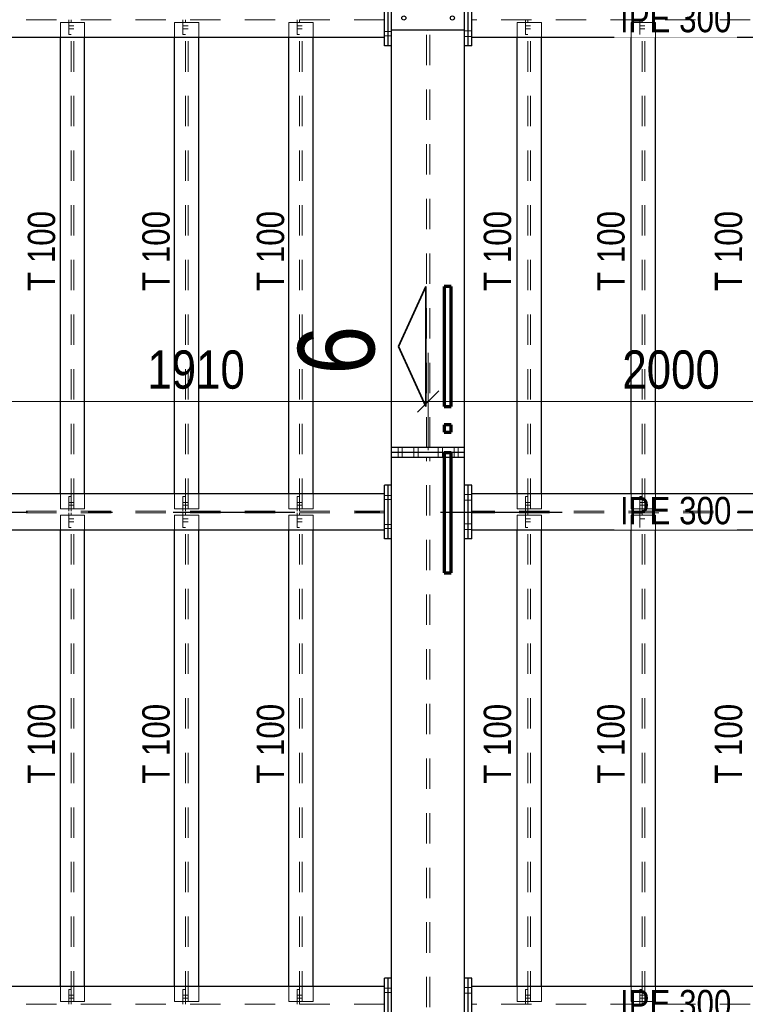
# Model space of a CAD drawing. Header units: millimetres. Extents: x -39 to 84, y 0 to 66.
# Tile 26 of 92: x -18.28 to -15.29, y 28.61 to 32.66. Entities that reach past the tile are written whole.
import ezdxf

# ---------------------------------------------------------------- set-up
doc = ezdxf.new("R2010")
doc.units = ezdxf.units.MM
doc.linetypes.add('DASHDOTX2', pattern=[2, 1, -0.5, 0, -0.5])
doc.linetypes.add('HIDDEN', pattern=[0.375, 0.25, -0.125])
doc.layers.add('2D-NovaObj-A_Wanddurchbruch', color=7, linetype='Continuous', lineweight=20)
doc.layers.add('Achsen', color=7, linetype='Continuous', lineweight=20)
doc.styles.add('Arial Narrow', font='ARIALN.TTF')
doc.dimstyles.new('Arch_Strakon_dimstyle', dxfattribs={"dimtxt": 15.75, "dimasz": 1, "dimexe": 1.25, "dimexo": 0.0625, "dimgap": 1, "dimtad": 0, "dimdec": 5, "dimzin": 12, "dimdsep": 46, "dimtxsty": 'Arial Narrow', "dimblk": 'Arrowhead_Tick', "dimsah": 1, "dimcen": 0, "dimse1": 1, "dimse2": 1, "dimclrd": 6, "dimclrt": 2, "dimazin": 0, "dimtfac": 1, "dimtdec": 4, "dimtmove": 0, "dimatfit": 3, "dimldrblk": 'NONE', "dimfxl": 1, "dimtvp": 1, "dimtolj": 1, "dimtzin": 0, "dimlwd": 13, "dimarcsym": 2})

# ---------------------------------------------------------------- blocks, each defined once
blk = doc.blocks.new('Arrowhead_Tick')
at = {"color": 0, "linetype": 'Continuous', "lineweight": -2}
for p, q in [((0, 20), (0, -10)), ((-1, 0), (0, 0)), ((10, 0), (0, 0))]:
    blk.add_line(p, q, dxfattribs=at)
at = {"color": 2, "linetype": 'Continuous', "lineweight": 35}
blk.add_line((4.42, 4.42), (-4.42, -4.42), dxfattribs=at)
blk = doc.blocks.new('*D47')
at = {"layer": '2D-NovaObj-A_Wanddurchbruch', "color": 6, "linetype": 'Continuous', "lineweight": 13}
blk.add_line((-17.1111, 33.0911), (-16.6074, 33.0911), dxfattribs=at)
at = {"layer": 'Defpoints', "color": 0}
for p in [(-16.5974, 33.0911), (-17.1211, 32.6723), (-16.5974, 32.6207)]:
    blk.add_point(p, dxfattribs=at)
at = {"layer": '2D-NovaObj-A_Wanddurchbruch', "color": 6, "lineweight": 13, "xscale": 0.01, "yscale": 0.01, "zscale": 0.01}
blk.add_blockref('Arrowhead_Tick', (-16.5974, 33.0911), dxfattribs=at)
at = {"layer": '2D-NovaObj-A_Wanddurchbruch', "color": 6, "lineweight": 13, "xscale": 0.01, "yscale": 0.01, "zscale": 0.01, "rotation": 180}
blk.add_blockref('Arrowhead_Tick', (-17.1211, 33.0911), dxfattribs=at)
at = {"layer": '2D-NovaObj-A_Wanddurchbruch', "color": 3, "lineweight": 35, "insert": (-16.8592, 33.1985), "char_height": 0.1125, "attachment_point": 5, "style": 'Arial Narrow'}
blk.add_mtext('\\A1;52{\\A1;\\H.6x;\\S25;}', dxfattribs=at)
blk = doc.blocks.new('_None')
blk = doc.blocks.new('*D48')
at = {"layer": '2D-NovaObj-A_Wanddurchbruch', "color": 6, "linetype": 'Continuous', "lineweight": 13}
blk.add_line((-16.5874, 33.1636), (-16.1911, 33.1636), dxfattribs=at)
at = {"layer": 'Defpoints', "color": 0}
for p in [(-16.1811, 33.1636), (-16.1811, 32.6723), (-16.5974, 32.6207)]:
    blk.add_point(p, dxfattribs=at)
at = {"layer": '2D-NovaObj-A_Wanddurchbruch', "color": 6, "lineweight": 13, "xscale": 0.01, "yscale": 0.01, "zscale": 0.01}
blk.add_blockref('Arrowhead_Tick', (-16.1811, 33.1636), dxfattribs=at)
at = {"layer": '2D-NovaObj-A_Wanddurchbruch', "color": 6, "lineweight": 13, "xscale": 0.01, "yscale": 0.01, "zscale": 0.01, "rotation": 180}
blk.add_blockref('Arrowhead_Tick', (-16.5974, 33.1636), dxfattribs=at)
at = {"layer": '2D-NovaObj-A_Wanddurchbruch', "color": 3, "lineweight": 35, "insert": (-16.3892, 33.2701), "char_height": 0.1125, "attachment_point": 5, "style": 'Arial Narrow'}
blk.add_mtext('\\A1;41{\\A1;\\H.6x;\\S75;}', dxfattribs=at)
blk = doc.blocks.new('*D83')
at = {"layer": '2D-NovaObj-A_Wanddurchbruch', "color": 6, "linetype": 'Continuous', "lineweight": 13}
blk.add_line((-18.4974, 31.0911), (-16.6074, 31.0911), dxfattribs=at)
at = {"layer": 'Defpoints', "color": 0}
for p in [(-16.5974, 32.8707), (-18.5074, 32.7559), (-16.5974, 31.0911)]:
    blk.add_point(p, dxfattribs=at)
at = {"layer": '2D-NovaObj-A_Wanddurchbruch', "color": 6, "lineweight": 13, "xscale": 0.01, "yscale": 0.01, "zscale": 0.01}
blk.add_blockref('Arrowhead_Tick', (-16.5974, 31.0911), dxfattribs=at)
at = {"layer": '2D-NovaObj-A_Wanddurchbruch', "color": 6, "lineweight": 13, "xscale": 0.01, "yscale": 0.01, "zscale": 0.01, "rotation": 180}
blk.add_blockref('Arrowhead_Tick', (-18.5074, 31.0911), dxfattribs=at)
at = {"layer": '2D-NovaObj-A_Wanddurchbruch', "color": 2, "lineweight": 35, "insert": (-17.5524, 31.2215), "char_height": 0.1575, "attachment_point": 5, "style": 'Arial Narrow'}
blk.add_mtext('\\A1;1910', dxfattribs=at)
blk = doc.blocks.new('*D84')
at = {"layer": '2D-NovaObj-A_Wanddurchbruch', "color": 6, "linetype": 'Continuous', "lineweight": 13}
blk.add_line((-16.5874, 31.0911), (-14.6074, 31.0911), dxfattribs=at)
at = {"layer": 'Defpoints', "color": 0}
for p in [(-16.5974, 32.8707), (-14.5974, 31.0911), (-14.5974, 30.7089)]:
    blk.add_point(p, dxfattribs=at)
at = {"layer": '2D-NovaObj-A_Wanddurchbruch', "color": 6, "lineweight": 13, "xscale": 0.01, "yscale": 0.01, "zscale": 0.01}
blk.add_blockref('Arrowhead_Tick', (-14.5974, 31.0911), dxfattribs=at)
at = {"layer": '2D-NovaObj-A_Wanddurchbruch', "color": 6, "lineweight": 13, "xscale": 0.01, "yscale": 0.01, "zscale": 0.01, "rotation": 180}
blk.add_blockref('Arrowhead_Tick', (-16.5974, 31.0911), dxfattribs=at)
at = {"layer": '2D-NovaObj-A_Wanddurchbruch', "color": 2, "lineweight": 35, "insert": (-15.5974, 31.2215), "char_height": 0.1575, "attachment_point": 5, "style": 'Arial Narrow'}
blk.add_mtext('\\A1;2000', dxfattribs=at)

msp = doc.modelspace()

# ---------------------------------------------------------------- linework, layer by layer
at = {"color": 6, "linetype": 'HIDDEN', "lineweight": 13, "ltscale": 0.5}
for p, q in [((-16.6042155, 30.9008999), (-16.6042155, 36.9208999)), ((-16.5906213, 30.9008999), (-16.5906213, 36.9208999)), ((-16.7773713, 32.6623499), (-20.4873713, 32.6623499)), ((-18.1110657, 32.5908999), (-18.1110657, 32.6523499)), ((-18.0110657, 32.6523499), (-18.1110657, 32.6523499)), ((-18.0765657, 32.6023499), (-18.0765657, 32.6623499)), ((-18.0665657, 32.6523499), (-18.0665657, 32.6623499)), ((-18.0665657, 30.6494499), (-18.0665657, 32.6523499)), ((-18.0555657, 30.6494499), (-18.0555657, 32.6523499)), ((-18.0110657, 32.5908999), (-18.0110657, 32.6523499)), ((-17.6410664, 32.5908999), (-17.6410664, 32.6523499)), ((-17.5410664, 32.6523499), (-17.6410664, 32.6523499)), ((-17.6065664, 32.6023499), (-17.6065664, 32.6623499)), ((-17.5965664, 32.6523499), (-17.5965664, 32.6623499)), ((-17.5965664, 30.6494499), (-17.5965664, 32.6523499)), ((-17.5855664, 30.6494499), (-17.5855664, 32.6523499)), ((-17.5410664, 32.5908999), (-17.5410664, 32.6523499)), ((-17.1710649, 32.5908999), (-17.1710649, 32.6523499)), ((-17.0710649, 32.6523499), (-17.1710649, 32.6523499)), ((-17.1365649, 32.6023499), (-17.1365649, 32.6623499)), ((-17.1265649, 32.6523499), (-17.1265649, 32.6623499)), ((-17.0710649, 32.5908999), (-17.0710649, 32.6523499)), ((-16.2310649, 32.5908999), (-16.2310649, 32.6523499)), ((-16.1310649, 32.6523499), (-16.2310649, 32.6523499)), ((-16.1965649, 32.6023499), (-16.1965649, 32.6623499)), ((-16.1865649, 32.6523499), (-16.1865649, 32.6623499)), ((-16.1865649, 30.6494499), (-16.1865649, 32.6523499)), ((-16.1755649, 30.6494499), (-16.1755649, 32.6523499)), ((-16.1310649, 32.5908999), (-16.1310649, 32.6523499)), ((-18.0665657, 32.6383346), (-18.0765657, 32.6383345)), ((-18.0665657, 32.6258521), (-18.0765657, 32.6258522)), ((-18.0555657, 32.6383346), (-18.0665657, 32.6383346)), ((-18.0555657, 32.6258521), (-18.0665657, 32.6258521)), ((-17.5965664, 32.6383368), (-17.6065664, 32.6383367)), ((-17.5965664, 32.6258499), (-17.6065664, 32.62585)), ((-17.5855664, 32.6383368), (-17.5965664, 32.6383368)), ((-17.5855664, 32.6258499), (-17.5965664, 32.6258499)), ((-17.1265649, 32.638339), (-17.1365649, 32.6383389)), ((-17.1265649, 32.6258477), (-17.1365649, 32.6258477)), ((-17.1155649, 32.638339), (-17.1265649, 32.638339)), ((-17.1155649, 32.6258477), (-17.1265649, 32.6258477)), ((-16.7623713, 32.6143999), (-16.7773713, 32.6143999)), ((-16.7473713, 32.6143999), (-16.7623713, 32.6143999)), ((-16.4323713, 32.6173999), (-16.4473713, 32.6173999)), ((-16.4173713, 32.6173999), (-16.4323713, 32.6173999)), ((-16.1865649, 32.6383434), (-16.1965649, 32.6383433)), ((-16.1865649, 32.6258433), (-16.1965649, 32.6258433)), ((-16.1755649, 32.6383434), (-16.1865649, 32.6383434)), ((-16.1755649, 32.6258432), (-16.1865649, 32.6258433)), ((-18.0665657, 32.6023499), (-18.0765657, 32.6023499)), ((-17.5965664, 32.6023499), (-17.6065664, 32.6023499)), ((-17.1265649, 32.6023499), (-17.1365649, 32.6023499)), ((-16.7623713, 32.5973999), (-16.7773713, 32.5973999)), ((-16.7473713, 32.5973999), (-16.7623713, 32.5973999)), ((-16.4323713, 32.5943999), (-16.4473713, 32.5943999)), ((-16.4173713, 32.5943999), (-16.4323713, 32.5943999)), ((-16.1865649, 32.6023499), (-16.1965649, 32.6023499)), ((-15.7165649, 32.6023499), (-15.7265649, 32.6023499)), ((-16.7208713, 30.8808999), (-16.7208713, 30.9008999)), ((-16.7208713, 30.8608999), (-16.7208713, 30.8808999)), ((-16.7038713, 30.8808999), (-16.7038713, 30.9008999)), ((-16.7038713, 30.8608999), (-16.7038713, 30.8808999)), ((-16.6558713, 30.8808999), (-16.6558713, 30.9008999)), ((-16.6558713, 30.8608999), (-16.6558713, 30.8808999)), ((-16.6388713, 30.8808999), (-16.6388713, 30.9008999)), ((-16.6388713, 30.8608999), (-16.6388713, 30.8808999)), ((-16.5558713, 30.8808999), (-16.5558713, 30.9008999)), ((-16.5558713, 30.8608999), (-16.5558713, 30.8808999)), ((-16.5388713, 30.8808999), (-16.5388713, 30.9008999)), ((-16.5388713, 30.8608999), (-16.5388713, 30.8808999)), ((-16.4908713, 30.8808999), (-16.4908713, 30.9008999)), ((-16.4908713, 30.8608999), (-16.4908713, 30.8808999)), ((-16.4738713, 30.8808999), (-16.4738713, 30.9008999)), ((-16.4738713, 30.8608999), (-16.4738713, 30.8808999)), ((-16.6042155, 24.3208999), (-16.6042155, 30.8608999)), ((-16.5906213, 24.3208999), (-16.5906213, 30.8608999)), ((-18.1110657, 30.6494499), (-18.1110657, 30.7108999)), ((-18.0765657, 30.6394499), (-18.0765657, 30.6994499)), ((-18.0665657, 30.6994499), (-18.0765657, 30.6994499)), ((-18.0110657, 30.6494499), (-18.0110657, 30.7108999)), ((-17.6410664, 30.6494499), (-17.6410664, 30.7108999)), ((-17.6065664, 30.6394499), (-17.6065664, 30.6994499)), ((-17.5965664, 30.6994499), (-17.6065664, 30.6994499)), ((-17.5410664, 30.6494499), (-17.5410664, 30.7108999)), ((-17.1710649, 30.6494499), (-17.1710649, 30.7108999)), ((-17.1365649, 30.6394499), (-17.1365649, 30.6994499)), ((-17.1265649, 30.6994499), (-17.1365649, 30.6994499)), ((-17.0710649, 30.6494499), (-17.0710649, 30.7108999)), ((-16.7623713, 30.7043999), (-16.7773713, 30.7043999)), ((-16.7473713, 30.7043999), (-16.7623713, 30.7043999)), ((-16.4323713, 30.7073999), (-16.4473713, 30.7073999)), ((-16.4173713, 30.7073999), (-16.4323713, 30.7073999)), ((-16.2310649, 30.6494499), (-16.2310649, 30.7108999)), ((-16.1965649, 30.6394499), (-16.1965649, 30.6994499)), ((-16.1865649, 30.6994499), (-16.1965649, 30.6994499)), ((-16.1310649, 30.6494499), (-16.1310649, 30.7108999)), ((-18.0665657, 30.6754411), (-18.0765657, 30.6754411)), ((-18.0665657, 30.6634411), (-18.0765657, 30.6634411)), ((-18.0555657, 30.675441), (-18.0665657, 30.6754411)), ((-18.0555657, 30.663441), (-18.0665657, 30.6634411)), ((-17.5965664, 30.6754389), (-17.6065664, 30.6754389)), ((-17.5965664, 30.6634389), (-17.6065664, 30.6634389)), ((-17.5855664, 30.6754388), (-17.5965664, 30.6754389)), ((-17.5855664, 30.6634388), (-17.5965664, 30.6634389)), ((-17.1265649, 30.6754367), (-17.1365649, 30.6754367)), ((-17.1265649, 30.6634367), (-17.1365649, 30.6634367)), ((-17.1155649, 30.6754366), (-17.1265649, 30.6754367)), ((-17.1155649, 30.6634366), (-17.1265649, 30.6634367)), ((-16.7623713, 30.6873999), (-16.7773713, 30.6873999)), ((-16.7473713, 30.6873999), (-16.7623713, 30.6873999)), ((-16.4323713, 30.6843999), (-16.4473713, 30.6843999)), ((-16.4173713, 30.6843999), (-16.4323713, 30.6843999)), ((-16.1865649, 30.6754323), (-16.1965649, 30.6754323)), ((-16.1865649, 30.6634323), (-16.1965649, 30.6634323)), ((-16.1755649, 30.6754322), (-16.1865649, 30.6754323)), ((-16.1755649, 30.6634322), (-16.1865649, 30.6634323)), ((-16.7773713, 30.6394499), (-20.4873713, 30.6394499)), ((-16.7773713, 30.6323499), (-20.4873713, 30.6323499)), ((-18.0110657, 30.6494499), (-18.1110657, 30.6494499)), ((-18.1110657, 30.5608999), (-18.1110657, 30.6223499)), ((-18.0110657, 30.6223499), (-18.1110657, 30.6223499)), ((-18.0765657, 30.5723499), (-18.0765657, 30.6323499)), ((-18.0665657, 30.6394499), (-18.0665657, 30.6494499)), ((-18.0665657, 30.6223499), (-18.0665657, 30.6323499)), ((-18.0665657, 28.6194499), (-18.0665657, 30.6223499)), ((-18.0555657, 28.6194499), (-18.0555657, 30.6223499)), ((-18.0110657, 30.5608999), (-18.0110657, 30.6223499)), ((-17.5410664, 30.6494499), (-17.6410664, 30.6494499)), ((-17.6410664, 30.5608999), (-17.6410664, 30.6223499)), ((-17.5410664, 30.6223499), (-17.6410664, 30.6223499)), ((-17.6065664, 30.5723499), (-17.6065664, 30.6323499)), ((-17.5965664, 30.6394499), (-17.5965664, 30.6494499)), ((-17.5965664, 30.6223499), (-17.5965664, 30.6323499)), ((-17.5965664, 28.6194499), (-17.5965664, 30.6223499)), ((-17.5855664, 28.6194499), (-17.5855664, 30.6223499)), ((-17.5410664, 30.5608999), (-17.5410664, 30.6223499)), ((-17.0710649, 30.6494499), (-17.1710649, 30.6494499)), ((-17.1710649, 30.5608999), (-17.1710649, 30.6223499)), ((-17.0710649, 30.6223499), (-17.1710649, 30.6223499)), ((-17.1365649, 30.5723499), (-17.1365649, 30.6323499)), ((-17.1265649, 30.6394499), (-17.1265649, 30.6494499)), ((-17.1265649, 30.6223499), (-17.1265649, 30.6323499)), ((-17.1265649, 28.6194499), (-17.1265649, 30.6223499)), ((-17.1155649, 28.6194499), (-17.1155649, 30.6223499)), ((-17.0710649, 30.5608999), (-17.0710649, 30.6223499)), ((-16.1310649, 30.6494499), (-16.2310649, 30.6494499)), ((-16.2310649, 30.5608999), (-16.2310649, 30.6223499)), ((-16.1310649, 30.6223499), (-16.2310649, 30.6223499)), ((-16.1965649, 30.5723499), (-16.1965649, 30.6323499)), ((-16.1865649, 30.6394499), (-16.1865649, 30.6494499)), ((-16.1865649, 30.6223499), (-16.1865649, 30.6323499)), ((-16.1865649, 28.6194499), (-16.1865649, 30.6223499)), ((-16.1755649, 28.6194499), (-16.1755649, 30.6223499)), ((-16.1310649, 30.5608999), (-16.1310649, 30.6223499)), ((-18.0665657, 30.6083346), (-18.0765657, 30.6083345)), ((-18.0665657, 30.5958523), (-18.0765657, 30.5958523)), ((-18.0555657, 30.6083346), (-18.0665657, 30.6083346)), ((-18.0555657, 30.5958522), (-18.0665657, 30.5958523)), ((-17.5965664, 30.6083368), (-17.6065664, 30.6083367)), ((-17.5965664, 30.5958501), (-17.6065664, 30.5958501)), ((-17.5855664, 30.6083368), (-17.5965664, 30.6083368)), ((-17.5855664, 30.59585), (-17.5965664, 30.5958501)), ((-17.1265649, 30.608339), (-17.1365649, 30.6083389)), ((-17.1265649, 30.5958479), (-17.1365649, 30.5958479)), ((-17.1155649, 30.608339), (-17.1265649, 30.608339)), ((-17.1155649, 30.5958478), (-17.1265649, 30.5958479)), ((-16.7623713, 30.5843999), (-16.7773713, 30.5843999)), ((-16.7473713, 30.5843999), (-16.7623713, 30.5843999)), ((-16.4323713, 30.5873999), (-16.4473713, 30.5873999)), ((-16.4173713, 30.5873999), (-16.4323713, 30.5873999)), ((-16.1865649, 30.6083434), (-16.1965649, 30.6083433)), ((-16.1865649, 30.5958435), (-16.1965649, 30.5958435)), ((-16.1755649, 30.6083434), (-16.1865649, 30.6083434)), ((-16.1755649, 30.5958434), (-16.1865649, 30.5958435)), ((-15.7165649, 30.5958413), (-15.7265649, 30.5958413)), ((-15.7055649, 30.5958412), (-15.7165649, 30.5958413)), ((-18.0665657, 30.5723499), (-18.0765657, 30.5723499)), ((-17.5965664, 30.5723499), (-17.6065664, 30.5723499)), ((-17.1265649, 30.5723499), (-17.1365649, 30.5723499)), ((-16.7623713, 30.5673999), (-16.7773713, 30.5673999)), ((-16.7473713, 30.5673999), (-16.7623713, 30.5673999)), ((-16.4323713, 30.5643999), (-16.4473713, 30.5643999)), ((-16.4173713, 30.5643999), (-16.4323713, 30.5643999)), ((-16.1865649, 30.5723499), (-16.1965649, 30.5723499)), ((-15.7165649, 30.5723499), (-15.7265649, 30.5723499)), ((-18.1110657, 28.6194499), (-18.1110657, 28.6808999)), ((-18.0110657, 28.6194499), (-18.0110657, 28.6808999)), ((-17.6410664, 28.6194499), (-17.6410664, 28.6808999)), ((-17.5410664, 28.6194499), (-17.5410664, 28.6808999)), ((-17.1710649, 28.6194499), (-17.1710649, 28.6808999)), ((-17.0710649, 28.6194499), (-17.0710649, 28.6808999)), ((-16.7623713, 28.6743999), (-16.7773713, 28.6743999)), ((-16.7473713, 28.6743999), (-16.7623713, 28.6743999)), ((-16.4323713, 28.6773999), (-16.4473713, 28.6773999)), ((-16.4173713, 28.6773999), (-16.4323713, 28.6773999)), ((-16.2310649, 28.6194499), (-16.2310649, 28.6808999)), ((-16.1310649, 28.6194499), (-16.1310649, 28.6808999)), ((-18.0765657, 28.6094499), (-18.0765657, 28.6694499)), ((-18.0665657, 28.6694499), (-18.0765657, 28.6694499)), ((-18.0665657, 28.6454411), (-18.0765657, 28.6454411)), ((-18.0665657, 28.6334411), (-18.0765657, 28.6334411)), ((-18.0555657, 28.645441), (-18.0665657, 28.6454411)), ((-18.0555657, 28.633441), (-18.0665657, 28.6334411)), ((-17.6065664, 28.6094499), (-17.6065664, 28.6694499)), ((-17.5965664, 28.6694499), (-17.6065664, 28.6694499)), ((-17.5965664, 28.6454389), (-17.6065664, 28.6454389)), ((-17.5965664, 28.6334389), (-17.6065664, 28.6334389)), ((-17.5855664, 28.6454388), (-17.5965664, 28.6454389)), ((-17.5855664, 28.6334388), (-17.5965664, 28.6334389)), ((-17.1365649, 28.6094499), (-17.1365649, 28.6694499)), ((-17.1265649, 28.6694499), (-17.1365649, 28.6694499)), ((-17.1265649, 28.6454367), (-17.1365649, 28.6454367)), ((-17.1265649, 28.6334367), (-17.1365649, 28.6334367)), ((-17.1155649, 28.6454366), (-17.1265649, 28.6454367)), ((-17.1155649, 28.6334366), (-17.1265649, 28.6334367)), ((-16.7623713, 28.6573999), (-16.7773713, 28.6573999)), ((-16.7473713, 28.6573999), (-16.7623713, 28.6573999)), ((-16.4323713, 28.6543999), (-16.4473713, 28.6543999)), ((-16.4173713, 28.6543999), (-16.4323713, 28.6543999)), ((-16.1965649, 28.6094499), (-16.1965649, 28.6694499)), ((-16.1865649, 28.6694499), (-16.1965649, 28.6694499)), ((-16.1865649, 28.6454323), (-16.1965649, 28.6454323)), ((-16.1865649, 28.6334323), (-16.1965649, 28.6334323)), ((-16.1755649, 28.6454322), (-16.1865649, 28.6454323)), ((-16.1755649, 28.6334322), (-16.1865649, 28.6334323)), ((-16.7773713, 28.6094499), (-20.4873713, 28.6094499)), ((-18.0110657, 28.6194499), (-18.1110657, 28.6194499)), ((-18.0665657, 28.6094499), (-18.0665657, 28.6194499)), ((-17.5410664, 28.6194499), (-17.6410664, 28.6194499)), ((-17.5965664, 28.6094499), (-17.5965664, 28.6194499)), ((-17.0710649, 28.6194499), (-17.1710649, 28.6194499)), ((-17.1265649, 28.6094499), (-17.1265649, 28.6194499)), ((-16.1310649, 28.6194499), (-16.2310649, 28.6194499)), ((-16.1865649, 28.6094499), (-16.1865649, 28.6194499))]:
    msp.add_line(p, q, dxfattribs=at)
at = {"color": 3, "linetype": 'Continuous', "lineweight": 25}
for p, q in [((-16.7623713, 32.5558999), (-16.7623713, 32.7758999)), ((-16.4323713, 32.5558999), (-16.4323713, 32.7758999)), ((-16.7773713, 32.5908999), (-16.7773713, 32.7408999)), ((-16.4173713, 32.5908999), (-16.4173713, 32.7408999)), ((-16.7474655, 32.5558999), (-16.7474655, 32.6207158)), ((-16.4473713, 32.5558999), (-16.4473713, 32.6207158)), ((-16.4473713, 30.9008999), (-16.7473713, 30.9008999)), ((-16.4473713, 30.8808999), (-16.7473713, 30.8808999)), ((-16.4473713, 30.8608999), (-16.7473713, 30.8608999)), ((-16.7623713, 30.5258999), (-16.7623713, 30.7458999)), ((-16.7474655, 30.5258999), (-16.7474655, 30.7458999)), ((-16.4473713, 30.5258999), (-16.4473713, 30.7458999)), ((-16.4323713, 30.5258999), (-16.4323713, 30.7458999)), ((-16.7773713, 30.5608999), (-16.7773713, 30.7108999)), ((-16.4173713, 30.5608999), (-16.4173713, 30.7108999)), ((-16.7623713, 28.4958999), (-16.7623713, 28.7158999)), ((-16.7474655, 28.4958999), (-16.7474655, 28.7158999)), ((-16.4473713, 28.4958999), (-16.4473713, 28.7158999)), ((-16.4323713, 28.4958999), (-16.4323713, 28.7158999)), ((-16.7773713, 28.5308999), (-16.7773713, 28.6808999)), ((-16.4173713, 28.5308999), (-16.4173713, 28.6808999))]:
    msp.add_line(p, q, dxfattribs=at)
at = {"layer": '2D-NovaObj-A_Wanddurchbruch', "color": 9, "linetype": 'Continuous', "lineweight": 0}
msp.add_circle((-16.5973713, 32.6207158), 0.00111, dxfattribs=at)
at = {"layer": 'Achsen', "color": 3, "linetype": 'Continuous', "lineweight": 25}
for p, q in [((-16.7474655, 32.6207158), (-16.7474655, 33.1207158)), ((-16.4473713, 32.6207158), (-16.4473713, 33.1207158)), ((-16.4473713, 32.6207158), (-16.7473713, 32.6207158)), ((-16.7773713, 32.5908999), (-18.3973713, 32.5908999)), ((-18.1110657, 30.7108999), (-18.1110657, 32.5908999)), ((-18.0110657, 30.7108999), (-18.0110657, 32.5908999)), ((-17.6410664, 30.7108999), (-17.6410664, 32.5908999)), ((-17.5410664, 30.7108999), (-17.5410664, 32.5908999)), ((-16.7773713, 32.5558999), (-16.7773713, 32.5908999)), ((-16.4173713, 32.5558999), (-16.4173713, 32.5908999)), ((-14.5973713, 32.5908999), (-16.4173713, 32.5908999)), ((-16.2310649, 30.7108999), (-16.2310649, 32.5908999)), ((-16.1310649, 30.7108999), (-16.1310649, 32.5908999)), ((-16.7623713, 32.5558999), (-16.7773713, 32.5558999)), ((-16.7473713, 32.5558999), (-16.7623713, 32.5558999)), ((-16.7474655, 30.9008999), (-16.7474655, 32.5558999)), ((-16.4473713, 30.9008999), (-16.4473713, 32.5558999)), ((-16.4323713, 32.5558999), (-16.4473713, 32.5558999)), ((-16.4173713, 32.5558999), (-16.4323713, 32.5558999)), ((-16.7474655, 30.8808999), (-16.7474655, 30.9008999)), ((-16.7474655, 30.8608999), (-16.7474655, 30.8808999)), ((-16.4473713, 30.8808999), (-16.4473713, 30.9008999)), ((-16.4473713, 30.8608999), (-16.4473713, 30.8808999)), ((-16.7474655, 30.7458999), (-16.7474655, 30.8608999)), ((-16.4473713, 30.7458999), (-16.4473713, 30.8608999)), ((-16.7773713, 30.7108999), (-16.7773713, 30.7458999)), ((-16.7623713, 30.7458999), (-16.7773713, 30.7458999)), ((-16.7473713, 30.7458999), (-16.7623713, 30.7458999)), ((-16.4323713, 30.7458999), (-16.4473713, 30.7458999)), ((-16.4173713, 30.7458999), (-16.4323713, 30.7458999)), ((-16.4173713, 30.7108999), (-16.4173713, 30.7458999)), ((-16.7773713, 30.7108999), (-18.3973713, 30.7108999)), ((-16.7773713, 30.5608999), (-20.4873713, 30.5608999)), ((-18.1110657, 28.6808999), (-18.1110657, 30.5608999)), ((-18.0110657, 28.6808999), (-18.0110657, 30.5608999)), ((-17.6410664, 28.6808999), (-17.6410664, 30.5608999)), ((-17.5410664, 28.6808999), (-17.5410664, 30.5608999)), ((-17.1710649, 28.6808999), (-17.1710649, 30.5608999)), ((-17.0710649, 28.6808999), (-17.0710649, 30.5608999)), ((-16.7773713, 30.5258999), (-16.7773713, 30.5608999)), ((-16.4173713, 30.5258999), (-16.4173713, 30.5608999)), ((-14.5223713, 30.5608999), (-16.4173713, 30.5608999)), ((-16.2310649, 28.6808999), (-16.2310649, 30.5608999)), ((-16.1310649, 28.6808999), (-16.1310649, 30.5608999)), ((-16.7623713, 30.5258999), (-16.7773713, 30.5258999)), ((-16.7473713, 30.5258999), (-16.7623713, 30.5258999)), ((-16.7474655, 28.7158999), (-16.7474655, 30.5258999)), ((-16.4473713, 28.7158999), (-16.4473713, 30.5258999)), ((-16.4323713, 30.5258999), (-16.4473713, 30.5258999)), ((-16.4173713, 30.5258999), (-16.4323713, 30.5258999)), ((-16.7773713, 28.6808999), (-16.7773713, 28.7158999)), ((-16.7623713, 28.7158999), (-16.7773713, 28.7158999)), ((-16.7473713, 28.7158999), (-16.7623713, 28.7158999)), ((-16.4323713, 28.7158999), (-16.4473713, 28.7158999)), ((-16.4173713, 28.7158999), (-16.4323713, 28.7158999)), ((-16.4173713, 28.6808999), (-16.4173713, 28.7158999)), ((-16.7773713, 28.6808999), (-20.4873713, 28.6808999))]:
    msp.add_line(p, q, dxfattribs=at)
at = {"layer": 'Achsen', "color": 2, "linetype": 'Continuous', "lineweight": 35}
for p, q in [((-16.7194393, 31.3176062), (-16.6069401, 31.565098)), ((-16.6069401, 31.565098), (-16.6069401, 31.0701029)), ((-16.6069401, 31.0701029), (-16.7194393, 31.3176062))]:
    msp.add_line(p, q, dxfattribs=at)
at = {"layer": 'Achsen', "color": 1, "linetype": 'Continuous', "lineweight": 70}
for p, q in [((-16.5319393, 31.565098), (-16.5319393, 31.0701029)), ((-16.5019348, 31.565098), (-16.5319393, 31.565098)), ((-16.5019348, 31.0701029), (-16.5019348, 31.565098)), ((-16.5319393, 31.0701029), (-16.5019348, 31.0701029)), ((-16.5319393, 30.995104), (-16.5319393, 30.9650976)), ((-16.5019348, 30.995104), (-16.5319393, 30.995104)), ((-16.5019348, 30.9650976), (-16.5019348, 30.995104)), ((-16.5319393, 30.9650976), (-16.5019348, 30.9650976)), ((-16.5019348, 30.8801225), (-16.5319393, 30.8801225)), ((-16.5319393, 30.8801225), (-16.5319393, 30.3851274)), ((-16.5019348, 30.3851274), (-16.5019348, 30.8801225)), ((-16.5319393, 30.3851274), (-16.5019348, 30.3851274))]:
    msp.add_line(p, q, dxfattribs=at)
at = {"layer": 'Achsen', "color": 3, "linetype": 'DASHDOTX2', "lineweight": 25, "ltscale": 0.5}
msp.add_line((-25.3461834, 30.6358917), (-13.9133285, 30.6358917), dxfattribs=at)
at = {"layer": 'Achsen', "color": 3, "linetype": 'Continuous', "lineweight": 25}
for centre in [(-16.6973713, 32.6707158), (-16.4973713, 32.6707158)]:
    msp.add_circle(centre, 0.0085, dxfattribs=at)

# ---------------------------------------------------------------- texts
at = {"color": 3, "lineweight": 25, "style": 'Arial Narrow'}
for p in [(-18.1326289, 31.5462036), (-17.6613335, 31.5462036), (-17.1900381, 31.5462036), (-16.255939, 31.5462036), (-15.7888895, 31.5462036), (-15.3048563, 31.5462036), (-18.1326289, 29.5162036), (-17.6613335, 29.5162036), (-17.1900381, 29.5162036), (-16.255939, 29.5162036), (-15.7888895, 29.5162036), (-15.3048563, 29.5162036)]:
    msp.add_text('T 100', height=0.1125, rotation=90, dxfattribs=at).set_placement(p)
at = {"color": 3, "lineweight": 25, "insert": (-15.8078153, 28.5534873), "char_height": 0.1125, "attachment_point": 7, "line_spacing_factor": 0.9, "style": 'Arial Narrow', "bg_fill": 3, "box_fill_scale": 1.2, "bg_fill_color": 256, "bg_fill_true_color": 13158600, "bg_fill_transparency": 0}
msp.add_mtext('IPE 300', dxfattribs=at)

# ---------------------------------------------------------------- dimensions: what is measured, and where the dimension line sits
at = {"layer": '2D-NovaObj-A_Wanddurchbruch', "lineweight": 35}
for base, p1, p2, text, override, picture, middle in [((-16.1810649, 33.1635883), (-16.5973713, 32.6207158), (-16.1810649, 32.6723499), '41{\\A1;\\H.6x;\\S75;}', {"dimscale": 0.01, "dimtxt": 11.25, "dimasz": 1, "dimgap": 5, "dimtad": 1, "dimjust": 0, "dimtih": 0, "dimtoh": 0, "dimdec": 6, "dimdsep": 46, "dimtxsty": 'Arial Narrow', "dimclrd": 6, "dimclrt": 3, "dimtix": 1, "dimtofl": 255, "dimtmove": 0, "dimatfit": 2, "dimfxl": 0, "dimfxlon": 0, "dimtvp": 44.444444, "dimlwd": 13}, '*D48', (-16.3892181, 33.1635883)), ((-16.5973713, 33.0910883), (-17.1210649, 32.6723499), (-16.5973713, 32.6207158), '52{\\A1;\\H.6x;\\S25;}', {"dimscale": 0.01, "dimtxt": 11.25, "dimasz": 1, "dimgap": 5, "dimtad": 1, "dimjust": 0, "dimtih": 0, "dimtoh": 0, "dimdec": 6, "dimdsep": 46, "dimtxsty": 'Arial Narrow', "dimclrd": 6, "dimclrt": 3, "dimtix": 1, "dimtofl": 255, "dimtmove": 0, "dimatfit": 2, "dimfxl": 0, "dimfxlon": 0, "dimtvp": 44.444444, "dimlwd": 13}, '*D47', (-16.8592181, 33.0910883)), ((-16.5974184, 31.0910883), (-18.5073713, 32.7558999), (-16.5974184, 32.8707158), '1910', {"dimscale": 0.01, "dimtxt": 15.75, "dimasz": 1, "dimgap": 5, "dimtad": 1, "dimjust": 0, "dimtih": 0, "dimtoh": 0, "dimdec": 6, "dimdsep": 46, "dimtxsty": 'Arial Narrow', "dimclrd": 6, "dimclrt": 2, "dimtix": 1, "dimtofl": 255, "dimtmove": 0, "dimatfit": 2, "dimfxl": 0, "dimfxlon": 0, "dimtvp": 31.746032, "dimlwd": 13}, '*D83', (-17.5523948, 31.0910883)), ((-14.5973713, 31.0910883), (-16.5974184, 32.8707158), (-14.5973713, 30.7089499), '2000', {"dimscale": 0.01, "dimtxt": 15.75, "dimasz": 1, "dimgap": 5, "dimtad": 1, "dimjust": 0, "dimtih": 0, "dimtoh": 0, "dimdec": 6, "dimdsep": 46, "dimtxsty": 'Arial Narrow', "dimclrd": 6, "dimclrt": 2, "dimtix": 1, "dimtofl": 255, "dimtmove": 0, "dimatfit": 2, "dimfxl": 0, "dimfxlon": 0, "dimtvp": 31.746032, "dimlwd": 13}, '*D84', (-15.5973948, 31.0910883))]:
    dim = msp.add_linear_dim(base=base, p1=p1, p2=p2, text=text, dimstyle='Arch_Strakon_dimstyle', override=override, dxfattribs=at)
    dim.commit()
    dim.dimension.update_dxf_attribs({"geometry": picture, "text_midpoint": middle, "dimtype": 160})

# ---------------------------------------------------------------- next in the draw order: linework, layer by layer
at = {"color": 6, "linetype": 'HIDDEN', "lineweight": 13, "ltscale": 0.5}
for p, q in [((-15.7610649, 28.6194499), (-15.7610649, 28.6808999)), ((-15.6610649, 28.6194499), (-15.6610649, 28.6808999)), ((-15.7265649, 28.6094499), (-15.7265649, 28.6694499)), ((-15.7165649, 28.6694499), (-15.7265649, 28.6694499)), ((-15.7165649, 28.6454301), (-15.7265649, 28.6454301)), ((-15.7165649, 28.6334301), (-15.7265649, 28.6334301)), ((-15.7055649, 28.64543), (-15.7165649, 28.6454301)), ((-15.7055649, 28.63343), (-15.7165649, 28.6334301)), ((-14.5973713, 28.6094499), (-16.4173713, 28.6094499)), ((-15.6610649, 28.6194499), (-15.7610649, 28.6194499)), ((-15.7165649, 28.6094499), (-15.7165649, 28.6194499))]:
    msp.add_line(p, q, dxfattribs=at)
at = {"layer": 'Achsen', "color": 3, "linetype": 'Continuous', "lineweight": 25}
for p, q in [((-15.7610649, 28.6808999), (-15.7610649, 30.5608999)), ((-15.6610649, 28.6808999), (-15.6610649, 30.5608999)), ((-14.5973713, 28.6808999), (-16.4173713, 28.6808999))]:
    msp.add_line(p, q, dxfattribs=at)

# ---------------------------------------------------------------- next in the draw order: texts
at = {"color": 3, "lineweight": 25, "char_height": 0.1125, "attachment_point": 7, "line_spacing_factor": 0.9, "style": 'Arial Narrow', "bg_fill": 3, "box_fill_scale": 1.2, "bg_fill_color": 256, "bg_fill_true_color": 13158600, "bg_fill_transparency": 0}
for insert in [(-15.8078153, 32.6102563), (-15.8078153, 30.5838018)]:
    msp.add_mtext('IPE 300', dxfattribs=dict(at, insert=insert))
at = {"layer": 'Achsen', "color": 1, "lineweight": 70, "insert": (-16.8138291, 31.2021775), "char_height": 0.315, "attachment_point": 7, "rotation": 90, "line_spacing_factor": 0.9, "style": 'Arial Narrow', "bg_fill": 3, "box_fill_scale": 1.2, "bg_fill_color": 256, "bg_fill_true_color": 13158600, "bg_fill_transparency": 0}
msp.add_mtext('6', dxfattribs=at)

# ---------------------------------------------------------------- next in the draw order: linework, layer by layer
at = {"color": 6, "linetype": 'HIDDEN', "lineweight": 13, "ltscale": 0.5}
for p, q in [((-17.1265649, 30.6494499), (-17.1265649, 32.6523499)), ((-17.1155649, 30.6494499), (-17.1155649, 32.6523499)), ((-14.5973713, 32.6623499), (-16.4173713, 32.6623499)), ((-15.7610649, 32.5908999), (-15.7610649, 32.6523499)), ((-15.6610649, 32.6523499), (-15.7610649, 32.6523499)), ((-15.7265649, 32.6023499), (-15.7265649, 32.6623499)), ((-15.7165649, 32.6523499), (-15.7165649, 32.6623499)), ((-15.7165649, 30.6494499), (-15.7165649, 32.6523499)), ((-15.7055649, 30.6494499), (-15.7055649, 32.6523499)), ((-15.6610649, 32.5908999), (-15.6610649, 32.6523499)), ((-15.7165649, 32.6383456), (-15.7265649, 32.6383455)), ((-15.7165649, 32.6258411), (-15.7265649, 32.6258411)), ((-15.7055649, 32.6383456), (-15.7165649, 32.6383456)), ((-15.7055649, 32.625841), (-15.7165649, 32.6258411)), ((-15.7610649, 30.6494499), (-15.7610649, 30.7108999)), ((-15.7265649, 30.6394499), (-15.7265649, 30.6994499)), ((-15.7165649, 30.6994499), (-15.7265649, 30.6994499)), ((-15.6610649, 30.6494499), (-15.6610649, 30.7108999)), ((-15.7165649, 30.6754301), (-15.7265649, 30.6754301)), ((-15.7165649, 30.6634301), (-15.7265649, 30.6634301)), ((-15.7055649, 30.67543), (-15.7165649, 30.6754301)), ((-15.7055649, 30.66343), (-15.7165649, 30.6634301)), ((-14.5223713, 30.6394499), (-16.4173713, 30.6394499)), ((-14.5223713, 30.6323499), (-16.4173713, 30.6323499)), ((-15.6610649, 30.6494499), (-15.7610649, 30.6494499)), ((-15.7610649, 30.5608999), (-15.7610649, 30.6223499)), ((-15.6610649, 30.6223499), (-15.7610649, 30.6223499)), ((-15.7265649, 30.5723499), (-15.7265649, 30.6323499)), ((-15.7165649, 30.6394499), (-15.7165649, 30.6494499)), ((-15.7165649, 30.6223499), (-15.7165649, 30.6323499)), ((-15.7165649, 28.6194499), (-15.7165649, 30.6223499)), ((-15.7055649, 28.6194499), (-15.7055649, 30.6223499)), ((-15.6610649, 30.5608999), (-15.6610649, 30.6223499)), ((-15.7165649, 30.6083456), (-15.7265649, 30.6083455)), ((-15.7055649, 30.6083456), (-15.7165649, 30.6083456))]:
    msp.add_line(p, q, dxfattribs=at)
at = {"layer": 'Achsen', "color": 3, "linetype": 'Continuous', "lineweight": 25}
for p, q in [((-17.1710649, 30.7108999), (-17.1710649, 32.5908999)), ((-17.0710649, 30.7108999), (-17.0710649, 32.5908999)), ((-15.7610649, 30.7108999), (-15.7610649, 32.5908999)), ((-15.6610649, 30.7108999), (-15.6610649, 32.5908999)), ((-14.5223713, 30.7108999), (-16.4173713, 30.7108999))]:
    msp.add_line(p, q, dxfattribs=at)

doc.saveas('drawing.dxf')
